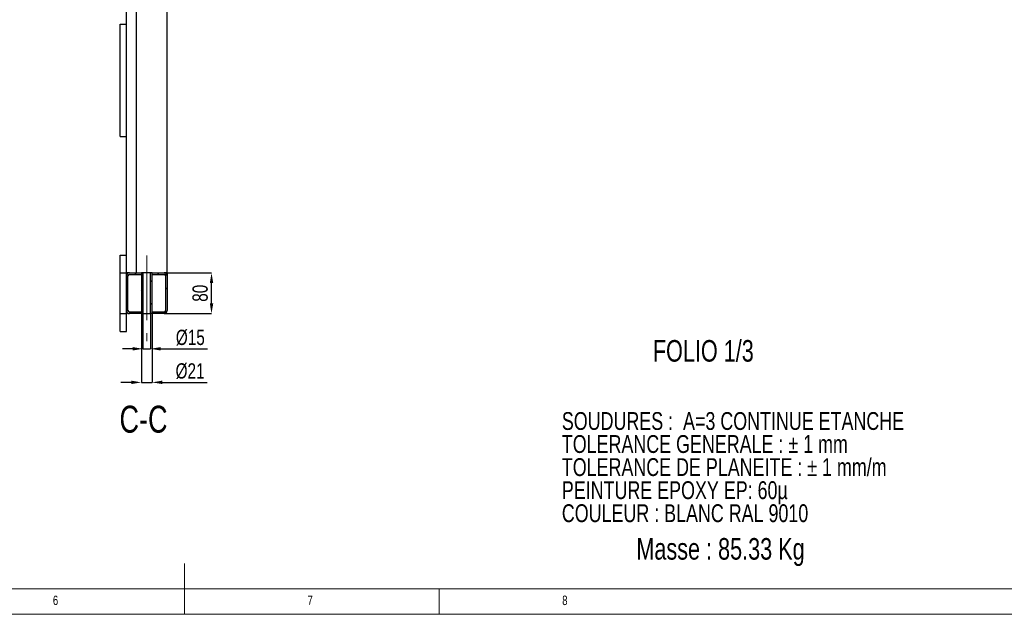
# Model space of a CAD drawing. Header units: millimetres. Extents: x 5 to 589, y 5 to 415.
# Tile 6 of 11: x 265 to 458, y 5 to 122. Entities that reach past the tile are written whole.
import ezdxf

# ---------------------------------------------------------------- set-up
doc = ezdxf.new("R2010")
doc.units = ezdxf.units.MM
doc.header["$PDSIZE"] = -1
doc.linetypes.add('CENTERX2', pattern=[20.32, 12.7, -2.54, 2.54, -2.54])
for name, color, linetype in [('COTES', 1, 'Continuous'), ('NOTES', 6, 'Continuous'), ('TRAIT-FINS', 9, 'Continuous'), ('TRAIT-MIXTES', 3, 'CENTERX2')]:
    doc.layers.add(name, color=color, linetype=linetype)
doc.layers.add('TRAIT-FORT', color=4, linetype='Continuous', lineweight=25)
doc.styles.add('SLDTEXTSTYLE0', font='TXT', dxfattribs={"width": 0.75})
doc.dimstyles.new('SLDDIMSTYLE0', dxfattribs={"dimtxt": 3, "dimasz": 2, "dimexe": 0, "dimexo": 0.0625, "dimgap": 0.75, "dimtad": 1, "dimdec": 0, "dimlfac": 10, "dimrnd": 1e-09, "dimzin": 12, "dimdsep": 46, "dimtxsty": 'SLDTEXTSTYLE0', "dimsah": 1, "dimcen": 0.09, "dimadec": 0, "dimazin": 3, "dimtfac": 1, "dimtdec": 0, "dimtofl": 0, "dimtmove": 0, "dimatfit": 3, "dimfxl": 1, "dimfrac": 2, "dimtolj": 1, "dimtzin": 12, "dimarcsym": 0})
doc.dimstyles.new('SLDDIMSTYLE2', dxfattribs={"dimtxt": 3, "dimasz": 2, "dimexe": 0, "dimexo": 0.0625, "dimgap": 0.75, "dimtad": 1, "dimdec": 0, "dimlfac": 10, "dimrnd": 1e-09, "dimzin": 12, "dimdsep": 46, "dimtxsty": 'SLDTEXTSTYLE0', "dimsah": 1, "dimcen": 0.09, "dimadec": 0, "dimazin": 3, "dimtfac": 1, "dimtdec": 0, "dimtmove": 0, "dimatfit": 0, "dimfxl": 1, "dimfrac": 2, "dimtolj": 1, "dimtzin": 12, "dimarcsym": 0})
pattern_1 = [(45, (0, 0), (-13.4704, 13.4704), []), (45, (4.49, 2e-323), (-13.4704, 13.4704), []), (45, (8.98, 4e-323), (-13.4704, 13.4704), []), (45, (13.47, 6e-323), (-13.4704, 13.4704), [])]

# ---------------------------------------------------------------- blocks, each defined once
blk = doc.blocks.new('SW_NOTE_0')
at = {"layer": 'NOTES', "color": 0, "char_height": 3.5, "attachment_point": 1, "style": 'SLDTEXTSTYLE0'}
for s, insert in [('SOUDURES :  A=3 CONTINUE ETANCHE', (0, 4.51)), ('TOLERANCE GENERALE : ± 1 mm', (0, -0.01)), ('TOLERANCE DE PLANEITE : ± 1 mm/m', (0, -4.54)), ('PEINTURE EPOXY EP: 60µ', (0, -9.07)), ('COULEUR : BLANC RAL 9010', (0, -13.59))]:
    blk.add_mtext(s, dxfattribs=dict(at, insert=insert))
blk = doc.blocks.new('_D_67')
at = {"layer": 'COTES', "color": 0, "lineweight": -2, "transparency": 16777216}
for p, q in [((293.06, 72.04), (302.31, 72.04)), ((302.31, 66.04), (302.31, 70.04)), ((293.06, 64.04), (302.31, 64.04))]:
    blk.add_line(p, q, dxfattribs=at)
at = {"layer": 'COTES', "color": 0, "transparency": 16777216}
for points in [[(301.98, 70.04), (302.65, 70.04), (302.31, 72.04)], [(301.98, 66.04), (302.65, 66.04), (302.31, 64.04)]]:
    blk.add_solid(points, dxfattribs=at)
at = {"layer": 'Defpoints', "color": 0, "transparency": 16777216}
for p in [(292.99, 72.04), (302.31, 72.04), (292.99, 64.04)]:
    blk.add_point(p, dxfattribs=at)
at = {"layer": 'COTES', "color": 0, "transparency": 16777216, "insert": (298.56, 68.04), "char_height": 3, "attachment_point": 2, "rotation": 90, "style": 'SLDTEXTSTYLE0'}
blk.add_mtext('\\A1;80', dxfattribs=at)
blk = doc.blocks.new('_D_68')
at = {"layer": 'COTES', "color": 0, "lineweight": -2, "transparency": 16777216}
for p, q in [((288.84, 63.98), (288.84, 57.13)), ((290.34, 63.98), (290.34, 57.13)), ((286.84, 57.13), (284.84, 57.13)), ((288.84, 57.13), (290.34, 57.13)), ((292.34, 57.13), (301.53, 57.13))]:
    blk.add_line(p, q, dxfattribs=at)
at = {"layer": 'COTES', "color": 0, "transparency": 16777216}
for points in [[(286.84, 57.47), (286.84, 56.8), (288.84, 57.13)], [(292.34, 57.47), (292.34, 56.8), (290.34, 57.13)]]:
    blk.add_solid(points, dxfattribs=at)
at = {"layer": 'Defpoints', "color": 0, "transparency": 16777216}
for p in [(288.84, 64.04), (290.34, 64.04), (290.34, 57.13)]:
    blk.add_point(p, dxfattribs=at)
at = {"layer": 'COTES', "color": 0, "transparency": 16777216, "insert": (298.15, 60.88), "char_height": 3, "attachment_point": 2, "style": 'SLDTEXTSTYLE0'}
blk.add_mtext('\\A1;%%c15', dxfattribs=at)
blk = doc.blocks.new('_D_69')
at = {"layer": 'COTES', "color": 0, "lineweight": -2, "transparency": 16777216}
for p, q in [((288.54, 63.98), (288.54, 50.54)), ((290.64, 63.98), (290.64, 50.54)), ((286.54, 50.54), (284.54, 50.54)), ((288.54, 50.54), (290.64, 50.54)), ((292.64, 50.54), (301.47, 50.54))]:
    blk.add_line(p, q, dxfattribs=at)
at = {"layer": 'COTES', "color": 0, "transparency": 16777216}
for points in [[(286.54, 50.88), (286.54, 50.21), (288.54, 50.54)], [(292.64, 50.88), (292.64, 50.21), (290.64, 50.54)]]:
    blk.add_solid(points, dxfattribs=at)
at = {"layer": 'Defpoints', "color": 0, "transparency": 16777216}
for p in [(288.54, 64.04), (290.64, 64.04), (290.64, 50.54)]:
    blk.add_point(p, dxfattribs=at)
at = {"layer": 'COTES', "color": 0, "transparency": 16777216, "insert": (298.1, 54.29), "char_height": 3, "attachment_point": 2, "style": 'SLDTEXTSTYLE0'}
blk.add_mtext('\\A1;%%c21', dxfattribs=at)

msp = doc.modelspace()

# ---------------------------------------------------------------- hatches: boundary and pattern name
at = {"layer": 'TRAIT-FINS'}
h = msp.add_hatch(dxfattribs=at)
h.set_pattern_fill('DIN 201 ACIER ET FONTE', color=256, style=0, pattern_type=2)
h.set_pattern_definition(pattern_1)
edge = h.paths.add_edge_path(flags=0)
edge.add_line((285.893, 64.643), (285.893, 71.443))
edge.add_arc((286.193, 71.443), 0.3, 90, 180, ccw=False)
edge.add_line((286.193, 71.743), (288.543, 71.743))
edge.add_line((288.543, 71.743), (288.543, 72.043))
edge.add_line((288.543, 72.043), (286.193, 72.043))
edge.add_arc((286.193, 71.443), 0.6, 90, 180)
edge.add_line((285.593, 71.443), (285.593, 64.643))
edge.add_arc((286.193, 64.643), 0.6, 180, 270)
edge.add_line((286.193, 64.043), (288.543, 64.043))
edge.add_line((288.543, 64.043), (288.543, 64.343))
edge.add_line((288.543, 64.343), (286.193, 64.343))
edge.add_arc((286.193, 64.643), 0.3, 180, 270, ccw=False)
h = msp.add_hatch(dxfattribs=at)
h.set_pattern_fill('DIN 201 ACIER ET FONTE', color=256, style=0, pattern_type=2)
h.set_pattern_definition(pattern_1)
h.paths.add_polyline_path([(288.843, 72.043), (288.543, 72.043), (288.543, 64.043), (288.843, 64.043)], flags=0)
h = msp.add_hatch(dxfattribs=at)
h.set_pattern_fill('DIN 201 ACIER ET FONTE', color=256, style=0, pattern_type=2)
h.set_pattern_definition(pattern_1)
h.paths.add_polyline_path([(290.343, 64.043), (290.643, 64.043), (290.643, 72.043), (290.343, 72.043)], flags=0)
h = msp.add_hatch(dxfattribs=at)
h.set_pattern_fill('DIN 201 ACIER ET FONTE', color=256, style=0, pattern_type=2)
h.set_pattern_definition(pattern_1)
edge = h.paths.add_edge_path(flags=0)
edge.add_arc((292.993, 64.643), 0.6, 270, 360)
edge.add_line((293.593, 64.643), (293.593, 71.443))
edge.add_arc((292.993, 71.443), 0.6, 0, 90)
edge.add_line((292.993, 72.043), (290.643, 72.043))
edge.add_line((290.643, 72.043), (290.643, 71.743))
edge.add_line((290.643, 71.743), (292.993, 71.743))
edge.add_arc((292.993, 71.443), 0.3, 0, 90, ccw=False)
edge.add_line((293.293, 71.443), (293.293, 64.643))
edge.add_arc((292.993, 64.643), 0.3, 270, 360, ccw=False)
edge.add_line((292.993, 64.343), (290.643, 64.343))
edge.add_line((290.643, 64.343), (290.643, 64.043))
edge.add_line((290.643, 64.043), (292.993, 64.043))

# ---------------------------------------------------------------- linework, layer by layer
at = {"lineweight": 18}
for p, q in [((297, 5), (297, 15)), ((10, 10), (584, 10)), ((347, 5), (347, 10)), ((5, 5), (589, 5))]:
    msp.add_line(p, q, dxfattribs=at)
at = {"layer": 'TRAIT-FORT', "lineweight": 25}
for p, q in [((285.593, 72.043), (285.593, 149.043)), ((287.593, 72.043), (287.593, 149.043)), ((293.593, 72.043), (293.593, 149.043)), ((284.393, 120.843), (285.593, 120.843)), ((284.393, 98.843), (284.393, 120.843)), ((284.393, 98.843), (285.593, 98.843)), ((284.393, 72.043), (284.393, 75.543)), ((284.393, 75.543), (285.593, 75.543)), ((284.393, 64.043), (284.393, 72.043)), ((284.393, 72.043), (285.593, 72.043)), ((286.193, 72.043), (285.593, 72.043)), ((285.593, 71.443), (285.593, 72.043)), ((286.193, 72.043), (288.543, 72.043)), ((286.193, 71.743), (288.543, 71.743)), ((288.543, 72.043), (288.543, 71.743)), ((288.843, 72.043), (288.543, 72.043)), ((288.543, 72.043), (288.543, 64.043)), ((288.543, 71.743), (288.543, 64.343)), ((288.843, 72.043), (288.843, 64.043)), ((290.343, 72.043), (288.843, 72.043)), ((290.343, 64.043), (290.343, 72.043)), ((290.643, 72.043), (290.343, 72.043)), ((290.643, 71.743), (290.643, 72.043)), ((290.643, 72.043), (292.993, 72.043)), ((290.643, 64.043), (290.643, 72.043)), ((290.643, 64.343), (290.643, 71.743)), ((290.643, 71.743), (292.993, 71.743)), ((293.593, 72.043), (292.993, 72.043)), ((293.593, 72.043), (293.593, 71.443)), ((285.593, 64.643), (285.593, 71.443)), ((285.893, 64.643), (285.893, 71.443)), ((293.293, 71.443), (293.293, 64.643)), ((293.593, 71.443), (293.593, 64.643)), ((284.393, 64.043), (285.593, 64.043)), ((284.393, 60.543), (284.393, 64.043)), ((285.593, 64.043), (285.593, 64.643)), ((285.593, 60.543), (285.593, 64.043)), ((288.543, 64.343), (286.193, 64.343)), ((288.543, 64.043), (286.193, 64.043)), ((288.543, 64.343), (288.543, 64.043)), ((288.843, 64.043), (288.543, 64.043)), ((288.843, 64.043), (290.343, 64.043)), ((290.643, 64.043), (290.343, 64.043)), ((290.643, 64.043), (290.643, 64.343)), ((292.993, 64.343), (290.643, 64.343)), ((292.993, 64.043), (290.643, 64.043)), ((284.393, 60.543), (285.593, 60.543))]:
    msp.add_line(p, q, dxfattribs=at)
for centre, radius, start, end in [((286.193, 71.443), 0.6, 90, 180), ((286.193, 71.443), 0.3, 90, 180), ((292.993, 71.443), 0.6, 0, 90), ((292.993, 71.443), 0.3, 0, 90), ((286.193, 64.643), 0.6, 180, 270), ((286.193, 64.643), 0.3, 180, 270), ((292.993, 64.643), 0.3, 270, 0), ((292.993, 64.643), 0.6, 270, 0)]:
    msp.add_arc(centre, radius, start, end, dxfattribs=at)
at = {"layer": 'TRAIT-MIXTES', "lineweight": 18}
msp.add_line((289.593, 75.427), (289.593, 58.649), dxfattribs=at)

# ---------------------------------------------------------------- block references
at = {"layer": 'NOTES'}
msp.add_blockref('SW_NOTE_0', (371.091, 40.195), dxfattribs=at)

# ---------------------------------------------------------------- texts
at = {"layer": 'NOTES', "style": 'SLDTEXTSTYLE0'}
for s, insert, char_height, attachment_point in [('FOLIO 1/3', (388.954, 58.851), 4.2333, 1), ('C-C', (288.961, 45.958), 5.2917, 2), ('Masse : 85.33 Kg', (385.72, 19.97), 4.23333, 1), ('6', (271.167, 8.668), 1.852, 1), ('7', (321.167, 8.668), 1.852, 1), ('8', (371.167, 8.668), 1.852, 1)]:
    msp.add_mtext(s, dxfattribs=dict(at, insert=insert, char_height=char_height, attachment_point=attachment_point))

# ---------------------------------------------------------------- dimensions: what is measured, and where the dimension line sits
at = {"layer": 'COTES'}
dim = msp.add_linear_dim(base=(302.313, 72.043), p1=(292.993, 64.043), p2=(292.993, 72.043), angle=90, dimstyle='SLDDIMSTYLE0', dxfattribs=at)
dim.commit()
dim.dimension.update_dxf_attribs({"geometry": '_D_67', "text_midpoint": (302.313, 68.043), "dimtype": 160})
for base, p1, p2, picture, middle in [((290.643, 50.543), (288.543, 64.043), (290.643, 64.043), '_D_69', (298.1, 50.543)), ((290.343, 57.134), (288.843, 64.043), (290.343, 64.043), '_D_68', (298.152, 57.134))]:
    dim = msp.add_linear_dim(base=base, p1=p1, p2=p2, text='%%c<>', dimstyle='SLDDIMSTYLE2', dxfattribs=at)
    dim.commit()
    dim.dimension.update_dxf_attribs({"geometry": picture, "text_midpoint": middle, "dimtype": 160})

doc.saveas('drawing.dxf')
